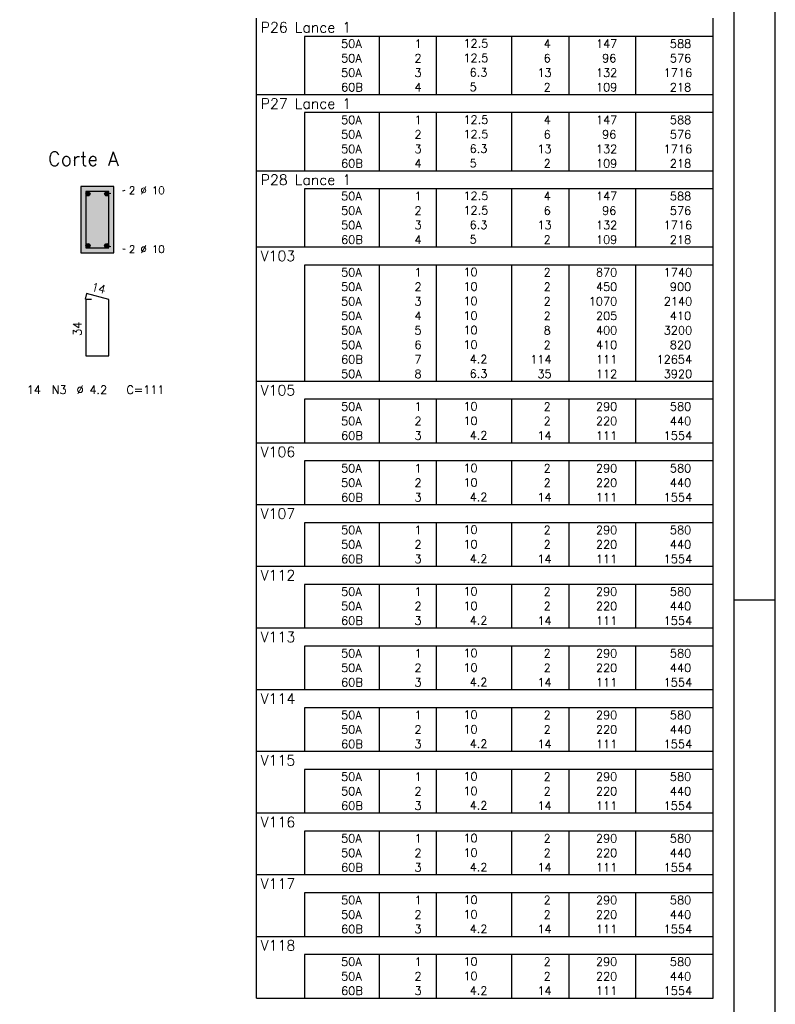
# Model space of a CAD drawing. Header units: feet. Extents: x 0 to 84.1, y 0 to 59.4.
# Tile 8 of 9: x 65.9 to 84.1, y 20 to 43.7. Entities that reach past the tile are written whole.
import ezdxf

# ---------------------------------------------------------------- set-up
doc = ezdxf.new("R2010")
doc.units = ezdxf.units.FT
doc.header["$MEASUREMENT"] = 0
doc.linetypes.add('ESTILO_TQS_0002', pattern=[0.4, 0.1, -0.3])
for name, color, linetype in [('1', 1, 'CONTINUOUS'), ('2', 2, 'CONTINUOUS'), ('4', 4, 'CONTINUOUS'), ('6', 6, 'CONTINUOUS'), ('8', 8, 'CONTINUOUS')]:
    doc.layers.add(name, color=color, linetype=linetype)
doc.styles.get("Standard").update_dxf_attribs({"font": 'ROMANS.SHX'})

msp = doc.modelspace()

# ---------------------------------------------------------------- linework, layer by layer
at = {"layer": '1', "linetype": 'ESTILO_TQS_0002'}
for p, q in [((67.985, 39.49425), (68.43, 39.57925)), ((67.985, 38.24425), (68.43, 38.15925))]:
    msp.add_line(p, q, dxfattribs=at)
at = {"layer": '1', "linetype": 'Continuous'}
for centre in [(67.535, 39.49425), (67.985, 39.49425), (67.535, 38.24425), (67.985, 38.24425)]:
    msp.add_circle(centre, 0.05, dxfattribs=at)
at = {"layer": '2', "linetype": 'Continuous'}
for p, q in [((84.100006, 0), (84.100006, 59.400002)), ((71.6, 43.290008), (71.6, 43.727508)), ((82.6, 43.290008), (82.6, 43.727508)), ((71.6, 42.940008), (71.6, 43.290008)), ((82.6, 43.290008), (72.75, 43.290008)), ((72.75, 43.290008), (72.75, 42.940008)), ((74.55, 43.290008), (74.55, 42.940008)), ((75.93, 43.290008), (75.93, 42.940008)), ((77.74, 43.290008), (77.74, 42.940008)), ((79.12, 43.290008), (79.12, 42.940008)), ((80.73, 43.290008), (80.73, 42.940008)), ((82.6, 42.940008), (82.6, 43.290008)), ((71.6, 42.590008), (71.6, 42.940008)), ((72.75, 42.940008), (72.75, 42.590008)), ((74.55, 42.940008), (74.55, 42.590008)), ((75.93, 42.940008), (75.93, 42.590008)), ((77.74, 42.940008), (77.74, 42.590008)), ((79.12, 42.940008), (79.12, 42.590008)), ((80.73, 42.940008), (80.73, 42.590008)), ((82.6, 42.590008), (82.6, 42.940008)), ((71.6, 42.240008), (71.6, 42.590008)), ((72.75, 42.590008), (72.75, 42.240008)), ((74.55, 42.590008), (74.55, 42.240008)), ((75.93, 42.590008), (75.93, 42.240008)), ((77.74, 42.590008), (77.74, 42.240008)), ((79.12, 42.590008), (79.12, 42.240008)), ((80.73, 42.590008), (80.73, 42.240008)), ((82.6, 42.240008), (82.6, 42.590008)), ((71.6, 41.890009), (71.6, 42.240008)), ((72.75, 42.240008), (72.75, 41.890009)), ((74.55, 42.240008), (74.55, 41.890009)), ((75.93, 42.240008), (75.93, 41.890009)), ((77.74, 42.240008), (77.74, 41.890009)), ((79.12, 42.240008), (79.12, 41.890009)), ((80.73, 42.240008), (80.73, 41.890009)), ((82.6, 41.890009), (82.6, 42.240008)), ((71.6, 41.452509), (71.6, 41.890009)), ((71.6, 41.890009), (82.6, 41.890009)), ((82.6, 41.452509), (82.6, 41.890009)), ((71.6, 41.102509), (71.6, 41.452509)), ((82.6, 41.452509), (72.75, 41.452509)), ((72.75, 41.452509), (72.75, 41.102509)), ((74.55, 41.452509), (74.55, 41.102509)), ((75.93, 41.452509), (75.93, 41.102509)), ((77.74, 41.452509), (77.74, 41.102509)), ((79.12, 41.452509), (79.12, 41.102509)), ((80.73, 41.452509), (80.73, 41.102509)), ((82.6, 41.102509), (82.6, 41.452509)), ((71.6, 40.752509), (71.6, 41.102509)), ((72.75, 41.102509), (72.75, 40.752509)), ((74.55, 41.102509), (74.55, 40.752509)), ((75.93, 41.102509), (75.93, 40.752509)), ((77.74, 41.102509), (77.74, 40.752509)), ((79.12, 41.102509), (79.12, 40.752509)), ((80.73, 41.102509), (80.73, 40.752509)), ((82.6, 40.752509), (82.6, 41.102509)), ((71.6, 40.402509), (71.6, 40.752509)), ((72.75, 40.752509), (72.75, 40.402509)), ((74.55, 40.752509), (74.55, 40.402509)), ((75.93, 40.752509), (75.93, 40.402509)), ((77.74, 40.752509), (77.74, 40.402509)), ((79.12, 40.752509), (79.12, 40.402509)), ((80.73, 40.752509), (80.73, 40.402509)), ((82.6, 40.402509), (82.6, 40.752509)), ((71.6, 40.052509), (71.6, 40.402509)), ((72.75, 40.402509), (72.75, 40.052509)), ((74.55, 40.402509), (74.55, 40.052509)), ((75.93, 40.402509), (75.93, 40.052509)), ((77.74, 40.402509), (77.74, 40.052509)), ((79.12, 40.402509), (79.12, 40.052509)), ((80.73, 40.402509), (80.73, 40.052509)), ((82.6, 40.052509), (82.6, 40.402509)), ((71.6, 39.615009), (71.6, 40.052509)), ((71.6, 40.052509), (82.6, 40.052509)), ((82.6, 39.615009), (82.6, 40.052509)), ((68.16, 39.66925), (67.36, 39.66925)), ((67.36, 39.66925), (67.36, 38.06925)), ((68.16, 38.06925), (68.16, 39.66925)), ((71.6, 39.265009), (71.6, 39.615009)), ((82.6, 39.615009), (72.75, 39.615009)), ((72.75, 39.615009), (72.75, 39.265009)), ((74.55, 39.615009), (74.55, 39.265009)), ((75.93, 39.615009), (75.93, 39.265009)), ((77.74, 39.615009), (77.74, 39.265009)), ((79.12, 39.615009), (79.12, 39.265009)), ((80.73, 39.615009), (80.73, 39.265009)), ((82.6, 39.265009), (82.6, 39.615009)), ((71.6, 38.915009), (71.6, 39.265009)), ((72.75, 39.265009), (72.75, 38.915009)), ((74.55, 39.265009), (74.55, 38.915009)), ((75.93, 39.265009), (75.93, 38.915009)), ((77.74, 39.265009), (77.74, 38.915009)), ((79.12, 39.265009), (79.12, 38.915009)), ((80.73, 39.265009), (80.73, 38.915009)), ((82.6, 38.915009), (82.6, 39.265009)), ((71.6, 38.565009), (71.6, 38.915009)), ((72.75, 38.915009), (72.75, 38.565009)), ((74.55, 38.915009), (74.55, 38.565009)), ((75.93, 38.915009), (75.93, 38.565009)), ((77.74, 38.915009), (77.74, 38.565009)), ((79.12, 38.915009), (79.12, 38.565009)), ((80.73, 38.915009), (80.73, 38.565009)), ((82.6, 38.565009), (82.6, 38.915009)), ((71.6, 38.215009), (71.6, 38.565009)), ((72.75, 38.565009), (72.75, 38.215009)), ((74.55, 38.565009), (74.55, 38.215009)), ((75.93, 38.565009), (75.93, 38.215009)), ((77.74, 38.565009), (77.74, 38.215009)), ((79.12, 38.565009), (79.12, 38.215009)), ((80.73, 38.565009), (80.73, 38.215009)), ((82.6, 38.215009), (82.6, 38.565009)), ((67.36, 38.06925), (68.16, 38.06925)), ((71.6, 37.777509), (71.6, 38.215009)), ((71.6, 38.215009), (82.6, 38.215009)), ((82.6, 37.777509), (82.6, 38.215009)), ((71.6, 37.427509), (71.6, 37.777509)), ((82.6, 37.777509), (72.75, 37.777509)), ((72.75, 37.777509), (72.75, 37.427509)), ((74.55, 37.777509), (74.55, 37.427509)), ((75.93, 37.777509), (75.93, 37.427509)), ((77.74, 37.777509), (77.74, 37.427509)), ((79.12, 37.777509), (79.12, 37.427509)), ((80.73, 37.777509), (80.73, 37.427509)), ((82.6, 37.427509), (82.6, 37.777509)), ((71.6, 37.07751), (71.6, 37.427509)), ((72.75, 37.427509), (72.75, 37.07751)), ((74.55, 37.427509), (74.55, 37.07751)), ((75.93, 37.427509), (75.93, 37.07751)), ((77.74, 37.427509), (77.74, 37.07751)), ((79.12, 37.427509), (79.12, 37.07751)), ((80.73, 37.427509), (80.73, 37.07751)), ((82.6, 37.07751), (82.6, 37.427509)), ((71.6, 36.72751), (71.6, 37.07751)), ((72.75, 37.07751), (72.75, 36.72751)), ((74.55, 37.07751), (74.55, 36.72751)), ((75.93, 37.07751), (75.93, 36.72751)), ((77.74, 37.07751), (77.74, 36.72751)), ((79.12, 37.07751), (79.12, 36.72751)), ((80.73, 37.07751), (80.73, 36.72751)), ((82.6, 36.72751), (82.6, 37.07751)), ((71.6, 36.37751), (71.6, 36.72751)), ((72.75, 36.72751), (72.75, 36.37751)), ((74.55, 36.72751), (74.55, 36.37751)), ((75.93, 36.72751), (75.93, 36.37751)), ((77.74, 36.72751), (77.74, 36.37751)), ((79.12, 36.72751), (79.12, 36.37751)), ((80.73, 36.72751), (80.73, 36.37751)), ((82.6, 36.37751), (82.6, 36.72751)), ((71.6, 36.02751), (71.6, 36.37751)), ((72.75, 36.37751), (72.75, 36.02751)), ((74.55, 36.37751), (74.55, 36.02751)), ((75.93, 36.37751), (75.93, 36.02751)), ((77.74, 36.37751), (77.74, 36.02751)), ((79.12, 36.37751), (79.12, 36.02751)), ((80.73, 36.37751), (80.73, 36.02751)), ((82.6, 36.02751), (82.6, 36.37751)), ((71.6, 35.67751), (71.6, 36.02751)), ((72.75, 36.02751), (72.75, 35.67751)), ((74.55, 36.02751), (74.55, 35.67751)), ((75.93, 36.02751), (75.93, 35.67751)), ((77.74, 36.02751), (77.74, 35.67751)), ((79.12, 36.02751), (79.12, 35.67751)), ((80.73, 36.02751), (80.73, 35.67751)), ((82.6, 35.67751), (82.6, 36.02751)), ((71.6, 35.32751), (71.6, 35.67751)), ((72.75, 35.67751), (72.75, 35.32751)), ((74.55, 35.67751), (74.55, 35.32751)), ((75.93, 35.67751), (75.93, 35.32751)), ((77.74, 35.67751), (77.74, 35.32751)), ((79.12, 35.67751), (79.12, 35.32751)), ((80.73, 35.67751), (80.73, 35.32751)), ((82.6, 35.32751), (82.6, 35.67751)), ((71.6, 34.97751), (71.6, 35.32751)), ((72.75, 35.32751), (72.75, 34.97751)), ((74.55, 35.32751), (74.55, 34.97751)), ((75.93, 35.32751), (75.93, 34.97751)), ((77.74, 35.32751), (77.74, 34.97751)), ((79.12, 35.32751), (79.12, 34.97751)), ((80.73, 35.32751), (80.73, 34.97751)), ((82.6, 34.97751), (82.6, 35.32751)), ((71.6, 34.54001), (71.6, 34.97751)), ((71.6, 34.97751), (82.6, 34.97751)), ((82.6, 34.54001), (82.6, 34.97751)), ((71.6, 34.19001), (71.6, 34.54001)), ((82.6, 34.54001), (72.75, 34.54001)), ((72.75, 34.54001), (72.75, 34.19001)), ((74.55, 34.54001), (74.55, 34.19001)), ((75.93, 34.54001), (75.93, 34.19001)), ((77.74, 34.54001), (77.74, 34.19001)), ((79.12, 34.54001), (79.12, 34.19001)), ((80.73, 34.54001), (80.73, 34.19001)), ((82.6, 34.19001), (82.6, 34.54001)), ((71.6, 33.84001), (71.6, 34.19001)), ((72.75, 34.19001), (72.75, 33.84001)), ((74.55, 34.19001), (74.55, 33.84001)), ((75.93, 34.19001), (75.93, 33.84001)), ((77.74, 34.19001), (77.74, 33.84001)), ((79.12, 34.19001), (79.12, 33.84001)), ((80.73, 34.19001), (80.73, 33.84001)), ((82.6, 33.84001), (82.6, 34.19001)), ((71.6, 33.49001), (71.6, 33.84001)), ((72.75, 33.84001), (72.75, 33.49001)), ((74.55, 33.84001), (74.55, 33.49001)), ((75.93, 33.84001), (75.93, 33.49001)), ((77.74, 33.84001), (77.74, 33.49001)), ((79.12, 33.84001), (79.12, 33.49001)), ((80.73, 33.84001), (80.73, 33.49001)), ((82.6, 33.49001), (82.6, 33.84001)), ((71.6, 33.05251), (71.6, 33.49001)), ((71.6, 33.49001), (82.6, 33.49001)), ((82.6, 33.05251), (82.6, 33.49001)), ((71.6, 32.70251), (71.6, 33.05251)), ((82.6, 33.05251), (72.75, 33.05251)), ((72.75, 33.05251), (72.75, 32.70251)), ((74.55, 33.05251), (74.55, 32.70251)), ((75.93, 33.05251), (75.93, 32.70251)), ((77.74, 33.05251), (77.74, 32.70251)), ((79.12, 33.05251), (79.12, 32.70251)), ((80.73, 33.05251), (80.73, 32.70251)), ((82.6, 32.70251), (82.6, 33.05251)), ((71.6, 32.352511), (71.6, 32.70251)), ((72.75, 32.70251), (72.75, 32.352511)), ((74.55, 32.70251), (74.55, 32.352511)), ((75.93, 32.70251), (75.93, 32.352511)), ((77.74, 32.70251), (77.74, 32.352511)), ((79.12, 32.70251), (79.12, 32.352511)), ((80.73, 32.70251), (80.73, 32.352511)), ((82.6, 32.352511), (82.6, 32.70251)), ((71.6, 32.002511), (71.6, 32.352511)), ((72.75, 32.352511), (72.75, 32.002511)), ((74.55, 32.352511), (74.55, 32.002511)), ((75.93, 32.352511), (75.93, 32.002511)), ((77.74, 32.352511), (77.74, 32.002511)), ((79.12, 32.352511), (79.12, 32.002511)), ((80.73, 32.352511), (80.73, 32.002511)), ((82.6, 32.002511), (82.6, 32.352511)), ((71.6, 31.565011), (71.6, 32.002511)), ((71.6, 32.002511), (82.6, 32.002511)), ((82.6, 31.565011), (82.6, 32.002511)), ((71.6, 31.215011), (71.6, 31.565011)), ((82.6, 31.565011), (72.75, 31.565011)), ((72.75, 31.565011), (72.75, 31.215011)), ((74.55, 31.565011), (74.55, 31.215011)), ((75.93, 31.565011), (75.93, 31.215011)), ((77.74, 31.565011), (77.74, 31.215011)), ((79.12, 31.565011), (79.12, 31.215011)), ((80.73, 31.565011), (80.73, 31.215011)), ((82.6, 31.215011), (82.6, 31.565011)), ((71.6, 30.865011), (71.6, 31.215011)), ((72.75, 31.215011), (72.75, 30.865011)), ((74.55, 31.215011), (74.55, 30.865011)), ((75.93, 31.215011), (75.93, 30.865011)), ((77.74, 31.215011), (77.74, 30.865011)), ((79.12, 31.215011), (79.12, 30.865011)), ((80.73, 31.215011), (80.73, 30.865011)), ((82.6, 30.865011), (82.6, 31.215011)), ((71.6, 30.515011), (71.6, 30.865011)), ((72.75, 30.865011), (72.75, 30.515011)), ((74.55, 30.865011), (74.55, 30.515011)), ((75.93, 30.865011), (75.93, 30.515011)), ((77.74, 30.865011), (77.74, 30.515011)), ((79.12, 30.865011), (79.12, 30.515011)), ((80.73, 30.865011), (80.73, 30.515011)), ((82.6, 30.515011), (82.6, 30.865011)), ((71.6, 30.077511), (71.6, 30.515011)), ((71.6, 30.515011), (82.6, 30.515011)), ((82.6, 30.077511), (82.6, 30.515011)), ((71.6, 29.727511), (71.6, 30.077511)), ((82.6, 30.077511), (72.75, 30.077511)), ((72.75, 30.077511), (72.75, 29.727511)), ((74.55, 30.077511), (74.55, 29.727511)), ((75.93, 30.077511), (75.93, 29.727511)), ((77.74, 30.077511), (77.74, 29.727511)), ((79.12, 30.077511), (79.12, 29.727511)), ((80.73, 30.077511), (80.73, 29.727511)), ((82.6, 29.727511), (82.6, 30.077511)), ((71.6, 29.377511), (71.6, 29.727511)), ((72.75, 29.727511), (72.75, 29.377511)), ((74.55, 29.727511), (74.55, 29.377511)), ((75.93, 29.727511), (75.93, 29.377511)), ((77.74, 29.727511), (77.74, 29.377511)), ((79.12, 29.727511), (79.12, 29.377511)), ((80.73, 29.727511), (80.73, 29.377511)), ((82.6, 29.377511), (82.6, 29.727511)), ((84.100006, 29.700001), (83.100006, 29.700001)), ((71.6, 29.027511), (71.6, 29.377511)), ((72.75, 29.377511), (72.75, 29.027511)), ((74.55, 29.377511), (74.55, 29.027511)), ((75.93, 29.377511), (75.93, 29.027511)), ((77.74, 29.377511), (77.74, 29.027511)), ((79.12, 29.377511), (79.12, 29.027511)), ((80.73, 29.377511), (80.73, 29.027511)), ((82.6, 29.027511), (82.6, 29.377511)), ((71.6, 28.590011), (71.6, 29.027511)), ((71.6, 29.027511), (82.6, 29.027511)), ((82.6, 28.590011), (82.6, 29.027511)), ((71.6, 28.240011), (71.6, 28.590011)), ((82.6, 28.590011), (72.75, 28.590011)), ((72.75, 28.590011), (72.75, 28.240011)), ((74.55, 28.590011), (74.55, 28.240011)), ((75.93, 28.590011), (75.93, 28.240011)), ((77.74, 28.590011), (77.74, 28.240011)), ((79.12, 28.590011), (79.12, 28.240011)), ((80.73, 28.590011), (80.73, 28.240011)), ((82.6, 28.240011), (82.6, 28.590011)), ((71.6, 27.890011), (71.6, 28.240011)), ((72.75, 28.240011), (72.75, 27.890011)), ((74.55, 28.240011), (74.55, 27.890011)), ((75.93, 28.240011), (75.93, 27.890011)), ((77.74, 28.240011), (77.74, 27.890011)), ((79.12, 28.240011), (79.12, 27.890011)), ((80.73, 28.240011), (80.73, 27.890011)), ((82.6, 27.890011), (82.6, 28.240011)), ((71.6, 27.540012), (71.6, 27.890011)), ((72.75, 27.890011), (72.75, 27.540012)), ((74.55, 27.890011), (74.55, 27.540012)), ((75.93, 27.890011), (75.93, 27.540012)), ((77.74, 27.890011), (77.74, 27.540012)), ((79.12, 27.890011), (79.12, 27.540012)), ((80.73, 27.890011), (80.73, 27.540012)), ((82.6, 27.540012), (82.6, 27.890011)), ((71.6, 27.102512), (71.6, 27.540012)), ((71.6, 27.540012), (82.6, 27.540012)), ((82.6, 27.102512), (82.6, 27.540012)), ((71.6, 26.752512), (71.6, 27.102512)), ((82.6, 27.102512), (72.75, 27.102512)), ((72.75, 27.102512), (72.75, 26.752512)), ((74.55, 27.102512), (74.55, 26.752512)), ((75.93, 27.102512), (75.93, 26.752512)), ((77.74, 27.102512), (77.74, 26.752512)), ((79.12, 27.102512), (79.12, 26.752512)), ((80.73, 27.102512), (80.73, 26.752512)), ((82.6, 26.752512), (82.6, 27.102512)), ((71.6, 26.402512), (71.6, 26.752512)), ((72.75, 26.752512), (72.75, 26.402512)), ((74.55, 26.752512), (74.55, 26.402512)), ((75.93, 26.752512), (75.93, 26.402512)), ((77.74, 26.752512), (77.74, 26.402512)), ((79.12, 26.752512), (79.12, 26.402512)), ((80.73, 26.752512), (80.73, 26.402512)), ((82.6, 26.402512), (82.6, 26.752512)), ((71.6, 26.052512), (71.6, 26.402512)), ((72.75, 26.402512), (72.75, 26.052512)), ((74.55, 26.402512), (74.55, 26.052512)), ((75.93, 26.402512), (75.93, 26.052512)), ((77.74, 26.402512), (77.74, 26.052512)), ((79.12, 26.402512), (79.12, 26.052512)), ((80.73, 26.402512), (80.73, 26.052512)), ((82.6, 26.052512), (82.6, 26.402512)), ((71.6, 25.615012), (71.6, 26.052512)), ((71.6, 26.052512), (82.6, 26.052512)), ((82.6, 25.615012), (82.6, 26.052512)), ((71.6, 25.265012), (71.6, 25.615012)), ((82.6, 25.615012), (72.75, 25.615012)), ((72.75, 25.615012), (72.75, 25.265012)), ((74.55, 25.615012), (74.55, 25.265012)), ((75.93, 25.615012), (75.93, 25.265012)), ((77.74, 25.615012), (77.74, 25.265012)), ((79.12, 25.615012), (79.12, 25.265012)), ((80.73, 25.615012), (80.73, 25.265012)), ((82.6, 25.265012), (82.6, 25.615012)), ((71.6, 24.915012), (71.6, 25.265012)), ((72.75, 25.265012), (72.75, 24.915012)), ((74.55, 25.265012), (74.55, 24.915012)), ((75.93, 25.265012), (75.93, 24.915012)), ((77.74, 25.265012), (77.74, 24.915012)), ((79.12, 25.265012), (79.12, 24.915012)), ((80.73, 25.265012), (80.73, 24.915012)), ((82.6, 24.915012), (82.6, 25.265012)), ((71.6, 24.565012), (71.6, 24.915012)), ((72.75, 24.915012), (72.75, 24.565012)), ((74.55, 24.915012), (74.55, 24.565012)), ((75.93, 24.915012), (75.93, 24.565012)), ((77.74, 24.915012), (77.74, 24.565012)), ((79.12, 24.915012), (79.12, 24.565012)), ((80.73, 24.915012), (80.73, 24.565012)), ((82.6, 24.565012), (82.6, 24.915012)), ((71.6, 24.127512), (71.6, 24.565012)), ((71.6, 24.565012), (82.6, 24.565012)), ((82.6, 24.127512), (82.6, 24.565012)), ((71.6, 23.777512), (71.6, 24.127512)), ((82.6, 24.127512), (72.75, 24.127512)), ((72.75, 24.127512), (72.75, 23.777512)), ((74.55, 24.127512), (74.55, 23.777512)), ((75.93, 24.127512), (75.93, 23.777512)), ((77.74, 24.127512), (77.74, 23.777512)), ((79.12, 24.127512), (79.12, 23.777512)), ((80.73, 24.127512), (80.73, 23.777512)), ((82.6, 23.777512), (82.6, 24.127512)), ((71.6, 23.427512), (71.6, 23.777512)), ((72.75, 23.777512), (72.75, 23.427512)), ((74.55, 23.777512), (74.55, 23.427512)), ((75.93, 23.777512), (75.93, 23.427512)), ((77.74, 23.777512), (77.74, 23.427512)), ((79.12, 23.777512), (79.12, 23.427512)), ((80.73, 23.777512), (80.73, 23.427512)), ((82.6, 23.427512), (82.6, 23.777512)), ((71.6, 23.077512), (71.6, 23.427512)), ((72.75, 23.427512), (72.75, 23.077512)), ((74.55, 23.427512), (74.55, 23.077512)), ((75.93, 23.427512), (75.93, 23.077512)), ((77.74, 23.427512), (77.74, 23.077512)), ((79.12, 23.427512), (79.12, 23.077512)), ((80.73, 23.427512), (80.73, 23.077512)), ((82.6, 23.077512), (82.6, 23.427512)), ((71.6, 22.640012), (71.6, 23.077512)), ((71.6, 23.077512), (82.6, 23.077512)), ((82.6, 22.640012), (82.6, 23.077512)), ((71.6, 22.290012), (71.6, 22.640012)), ((82.6, 22.640012), (72.75, 22.640012)), ((72.75, 22.640012), (72.75, 22.290012)), ((74.55, 22.640012), (74.55, 22.290012)), ((75.93, 22.640012), (75.93, 22.290012)), ((77.74, 22.640012), (77.74, 22.290012)), ((79.12, 22.640012), (79.12, 22.290012)), ((80.73, 22.640012), (80.73, 22.290012)), ((82.6, 22.290012), (82.6, 22.640012)), ((71.6, 21.940013), (71.6, 22.290012)), ((72.75, 22.290012), (72.75, 21.940013)), ((74.55, 22.290012), (74.55, 21.940013)), ((75.93, 22.290012), (75.93, 21.940013)), ((77.74, 22.290012), (77.74, 21.940013)), ((79.12, 22.290012), (79.12, 21.940013)), ((80.73, 22.290012), (80.73, 21.940013)), ((82.6, 21.940013), (82.6, 22.290012)), ((71.6, 21.590013), (71.6, 21.940013)), ((72.75, 21.940013), (72.75, 21.590013)), ((74.55, 21.940013), (74.55, 21.590013)), ((75.93, 21.940013), (75.93, 21.590013)), ((77.74, 21.940013), (77.74, 21.590013)), ((79.12, 21.940013), (79.12, 21.590013)), ((80.73, 21.940013), (80.73, 21.590013)), ((82.6, 21.590013), (82.6, 21.940013)), ((71.6, 21.152513), (71.6, 21.590013)), ((71.6, 21.590013), (82.6, 21.590013)), ((82.6, 21.152513), (82.6, 21.590013)), ((71.6, 20.802513), (71.6, 21.152513)), ((82.6, 21.152513), (72.75, 21.152513)), ((72.75, 21.152513), (72.75, 20.802513)), ((74.55, 21.152513), (74.55, 20.802513)), ((75.93, 21.152513), (75.93, 20.802513)), ((77.74, 21.152513), (77.74, 20.802513)), ((79.12, 21.152513), (79.12, 20.802513)), ((80.73, 21.152513), (80.73, 20.802513)), ((82.6, 20.802513), (82.6, 21.152513)), ((71.6, 20.452513), (71.6, 20.802513)), ((72.75, 20.802513), (72.75, 20.452513)), ((74.55, 20.802513), (74.55, 20.452513)), ((75.93, 20.802513), (75.93, 20.452513)), ((77.74, 20.802513), (77.74, 20.452513)), ((79.12, 20.802513), (79.12, 20.452513)), ((80.73, 20.802513), (80.73, 20.452513)), ((82.6, 20.452513), (82.6, 20.802513)), ((71.6, 20.102513), (71.6, 20.452513)), ((72.75, 20.452513), (72.75, 20.102513)), ((74.55, 20.452513), (74.55, 20.102513)), ((75.93, 20.452513), (75.93, 20.102513)), ((77.74, 20.452513), (77.74, 20.102513)), ((79.12, 20.452513), (79.12, 20.102513)), ((80.73, 20.452513), (80.73, 20.102513)), ((82.6, 20.102513), (82.6, 20.452513)), ((71.6, 20.102513), (82.6, 20.102513))]:
    msp.add_line(p, q, dxfattribs=at)
msp.add_lwpolyline([(83.100006, 1), (2.5, 1), (2.5, 58.400002), (83.100006, 58.400002), (83.100006, 1)], dxfattribs=at)
at = {"layer": '4', "linetype": 'Continuous'}
msp.add_lwpolyline([(67.48, 39.54925), (67.48, 38.18925), (68.04, 38.18925), (68.04, 39.54925), (67.48, 39.54925)], dxfattribs=at)
at = {"layer": '6', "linetype": 'Continuous'}
for p, q in [((67.497782, 37.08925), (67.462782, 36.953696)), ((68.04, 36.94925), (67.497782, 37.08925)), ((67.62, 36.94925), (67.48, 36.94925)), ((67.48, 36.94925), (67.48, 35.58925)), ((68.04, 35.58925), (68.04, 36.94925)), ((67.48, 35.58925), (68.04, 35.58925))]:
    msp.add_line(p, q, dxfattribs=at)
at = {"layer": '8', "linetype": 'Continuous'}
for points in [[(68.16, 38.06925), (68.16, 39.66925), (67.36, 39.66925)], [(68.16, 38.06925), (67.36, 39.66925), (67.36, 38.06925)], [(67.585, 39.49425), (67.51, 39.537551), (67.488015, 39.511351)], [(67.585, 39.49425), (67.488015, 39.511351), (67.488015, 39.477149)], [(67.585, 39.49425), (67.488015, 39.477149), (67.51, 39.450949)], [(67.585, 39.49425), (67.543682, 39.54349), (67.51, 39.537551)], [(67.585, 39.49425), (67.51, 39.450949), (67.543682, 39.44501)], [(67.585, 39.49425), (67.573302, 39.526389), (67.543682, 39.54349)], [(67.585, 39.49425), (67.543682, 39.44501), (67.573302, 39.462111)], [(67.585, 39.49425), (67.573302, 39.462111), (67.585, 39.49425)], [(68.035, 39.49425), (67.96, 39.537551), (67.938015, 39.511351)], [(68.035, 39.49425), (67.938015, 39.511351), (67.938015, 39.477149)], [(68.035, 39.49425), (67.938015, 39.477149), (67.96, 39.450949)], [(68.035, 39.49425), (67.993682, 39.54349), (67.96, 39.537551)], [(68.035, 39.49425), (67.96, 39.450949), (67.993682, 39.44501)], [(68.035, 39.49425), (68.023302, 39.526389), (67.993682, 39.54349)], [(68.035, 39.49425), (67.993682, 39.44501), (68.023302, 39.462111)], [(68.035, 39.49425), (68.023302, 39.462111), (68.035, 39.49425)], [(67.585, 38.24425), (67.51, 38.287551), (67.488015, 38.261351)], [(67.585, 38.24425), (67.488015, 38.261351), (67.488015, 38.227149)], [(67.585, 38.24425), (67.488015, 38.227149), (67.51, 38.200949)], [(67.585, 38.24425), (67.543682, 38.29349), (67.51, 38.287551)], [(67.585, 38.24425), (67.51, 38.200949), (67.543682, 38.19501)], [(67.585, 38.24425), (67.573302, 38.276389), (67.543682, 38.29349)], [(67.585, 38.24425), (67.543682, 38.19501), (67.573302, 38.212111)], [(67.585, 38.24425), (67.573302, 38.212111), (67.585, 38.24425)], [(68.035, 38.24425), (67.96, 38.287551), (67.938015, 38.261351)], [(68.035, 38.24425), (67.938015, 38.261351), (67.938015, 38.227149)], [(68.035, 38.24425), (67.938015, 38.227149), (67.96, 38.200949)], [(68.035, 38.24425), (67.993682, 38.29349), (67.96, 38.287551)], [(68.035, 38.24425), (67.96, 38.200949), (67.993682, 38.19501)], [(68.035, 38.24425), (68.023302, 38.276389), (67.993682, 38.29349)], [(68.035, 38.24425), (67.993682, 38.19501), (68.023302, 38.212111)], [(68.035, 38.24425), (68.023302, 38.212111), (68.035, 38.24425)], [(68.16, 38.06925), (67.36, 38.06925), (68.16, 38.06925)]]:
    msp.add_solid(points, dxfattribs=at)

# ---------------------------------------------------------------- texts
at = {"layer": '2', "linetype": 'Continuous'}
for s, height, p in [('P26 Lance 1', 0.25, (71.695798, 43.383758)), ('     50A', 0.2, (72.889661, 43.015008)), ('  1', 0.2, (75.13, 43.015008)), ('   12.5', 0.2, (76.136543, 43.021052)), ('    4', 0.2, (77.92, 43.015008)), ('   147', 0.2, (79.33, 43.015008)), ('    588', 0.2, (80.963622, 43.015008)), ('     50A', 0.2, (72.889661, 42.665008)), ('  2', 0.2, (75.13, 42.665008)), ('   12.5', 0.2, (76.136543, 42.671052)), ('    6', 0.2, (77.92, 42.665008)), ('    96', 0.2, (79.33, 42.665008)), ('    576', 0.2, (80.963622, 42.665008)), ('     50A', 0.2, (72.889661, 42.315008)), ('  3', 0.2, (75.13, 42.315008)), ('    6.3', 0.2, (76.136543, 42.321052)), ('   13', 0.2, (77.92, 42.315008)), ('   132', 0.2, (79.33, 42.315008)), ('   1716', 0.2, (80.963622, 42.315008)), ('     60B', 0.2, (72.889661, 41.965008)), ('  4', 0.2, (75.13, 41.965008)), ('    5  ', 0.2, (76.136543, 41.971052)), ('    2', 0.2, (77.92, 41.965008)), ('   109', 0.2, (79.33, 41.965008)), ('    218', 0.2, (80.963622, 41.965008)), ('P27 Lance 1', 0.25, (71.695798, 41.546259)), ('     50A', 0.2, (72.889661, 41.177508)), ('  1', 0.2, (75.13, 41.177508)), ('   12.5', 0.2, (76.136543, 41.183552)), ('    4', 0.2, (77.92, 41.177508)), ('   147', 0.2, (79.33, 41.177508)), ('    588', 0.2, (80.963622, 41.177508)), ('     50A', 0.2, (72.889661, 40.827509)), ('  2', 0.2, (75.13, 40.827509)), ('   12.5', 0.2, (76.136543, 40.833552)), ('    6', 0.2, (77.92, 40.827509)), ('    96', 0.2, (79.33, 40.827509)), ('    576', 0.2, (80.963622, 40.827509)), ('     50A', 0.2, (72.889661, 40.477509)), ('  3', 0.2, (75.13, 40.477509)), ('    6.3', 0.2, (76.136543, 40.483553)), ('   13', 0.2, (77.92, 40.477509)), ('   132', 0.2, (79.33, 40.477509)), ('   1716', 0.2, (80.963622, 40.477509)), ('Corte A', 0.34, (66.57, 40.16925)), ('     60B', 0.2, (72.889661, 40.127509)), ('  4', 0.2, (75.13, 40.127509)), ('    5  ', 0.2, (76.136543, 40.133553)), ('    2', 0.2, (77.92, 40.127509)), ('   109', 0.2, (79.33, 40.127509)), ('    218', 0.2, (80.963622, 40.127509)), ('P28 Lance 1', 0.25, (71.695798, 39.708759)), ('2 %%c 10', 0.18, (68.52, 39.48925)), ('     50A', 0.2, (72.889661, 39.340009)), ('  1', 0.2, (75.13, 39.340009)), ('   12.5', 0.2, (76.136543, 39.346053)), ('    4', 0.2, (77.92, 39.340009)), ('   147', 0.2, (79.33, 39.340009)), ('    588', 0.2, (80.963622, 39.340009)), ('     50A', 0.2, (72.889661, 38.990009)), ('  2', 0.2, (75.13, 38.990009)), ('   12.5', 0.2, (76.136543, 38.996053)), ('    6', 0.2, (77.92, 38.990009)), ('    96', 0.2, (79.33, 38.990009)), ('    576', 0.2, (80.963622, 38.990009)), ('     50A', 0.2, (72.889661, 38.640009)), ('  3', 0.2, (75.13, 38.640009)), ('    6.3', 0.2, (76.136543, 38.646053)), ('   13', 0.2, (77.92, 38.640009)), ('   132', 0.2, (79.33, 38.640009)), ('   1716', 0.2, (80.963622, 38.640009)), ('     60B', 0.2, (72.889661, 38.290009)), ('  4', 0.2, (75.13, 38.290009)), ('    5  ', 0.2, (76.136543, 38.296053)), ('    2', 0.2, (77.92, 38.290009)), ('   109', 0.2, (79.33, 38.290009)), ('    218', 0.2, (80.963622, 38.290009)), ('2 %%c 10', 0.18, (68.52, 38.06925)), ('V103', 0.25, (71.695798, 37.871259)), ('     50A', 0.2, (72.889661, 37.502509)), ('  1', 0.2, (75.13, 37.502509)), ('   10  ', 0.2, (76.136543, 37.508553)), ('    2', 0.2, (77.92, 37.502509)), ('   870', 0.2, (79.33, 37.502509)), ('   1740', 0.2, (80.963622, 37.502509)), ('     50A', 0.2, (72.889661, 37.152509)), ('  2', 0.2, (75.13, 37.152509)), ('   10  ', 0.2, (76.136543, 37.158553)), ('    2', 0.2, (77.92, 37.152509)), ('   450', 0.2, (79.33, 37.152509)), ('    900', 0.2, (80.963622, 37.152509)), ('     50A', 0.2, (72.889661, 36.802509)), ('  3', 0.2, (75.13, 36.802509)), ('   10  ', 0.2, (76.136543, 36.808553)), ('    2', 0.2, (77.92, 36.802509)), ('  1070', 0.2, (79.33, 36.802509)), ('   2140', 0.2, (80.963622, 36.802509)), ('     50A', 0.2, (72.889661, 36.45251)), ('  4', 0.2, (75.13, 36.45251)), ('   10  ', 0.2, (76.136543, 36.458553)), ('    2', 0.2, (77.92, 36.45251)), ('   205', 0.2, (79.33, 36.45251)), ('    410', 0.2, (80.963622, 36.45251)), ('     50A', 0.2, (72.889661, 36.10251)), ('  5', 0.2, (75.13, 36.10251)), ('   10  ', 0.2, (76.136543, 36.108554)), ('    8', 0.2, (77.92, 36.10251)), ('   400', 0.2, (79.33, 36.10251)), ('   3200', 0.2, (80.963622, 36.10251)), ('     50A', 0.2, (72.889661, 35.75251)), ('  6', 0.2, (75.13, 35.75251)), ('   10  ', 0.2, (76.136543, 35.758554)), ('    2', 0.2, (77.92, 35.75251)), ('   410', 0.2, (79.33, 35.75251)), ('    820', 0.2, (80.963622, 35.75251)), ('     60B', 0.2, (72.889661, 35.40251)), ('  7', 0.2, (75.13, 35.40251)), ('    4.2', 0.2, (76.136543, 35.408554)), ('  114', 0.2, (77.92, 35.40251)), ('   111', 0.2, (79.33, 35.40251)), ('  12654', 0.2, (80.963622, 35.40251)), ('     50A', 0.2, (72.889661, 35.05251)), ('  8', 0.2, (75.13, 35.05251)), ('    6.3', 0.2, (76.136543, 35.058554)), ('   35', 0.2, (77.92, 35.05251)), ('   112', 0.2, (79.33, 35.05251)), ('   3920', 0.2, (80.963622, 35.05251)), ('14', 0.2, (66.06, 34.66925)), ('N3', 0.2, (66.66, 34.66925)), ('%%c 4.2', 0.2, (67.26, 34.66925)), ('C=111', 0.2, (68.46, 34.66925)), ('V105', 0.25, (71.695798, 34.63376)), ('     50A', 0.2, (72.889661, 34.26501)), ('  1', 0.2, (75.13, 34.26501)), ('   10  ', 0.2, (76.136543, 34.271054)), ('    2', 0.2, (77.92, 34.26501)), ('   290', 0.2, (79.33, 34.26501)), ('    580', 0.2, (80.963622, 34.26501)), ('     50A', 0.2, (72.889661, 33.91501)), ('  2', 0.2, (75.13, 33.91501)), ('   10  ', 0.2, (76.136543, 33.921054)), ('    2', 0.2, (77.92, 33.91501)), ('   220', 0.2, (79.33, 33.91501)), ('    440', 0.2, (80.963622, 33.91501)), ('     60B', 0.2, (72.889661, 33.56501)), ('  3', 0.2, (75.13, 33.56501)), ('    4.2', 0.2, (76.136543, 33.571054)), ('   14', 0.2, (77.92, 33.56501)), ('   111', 0.2, (79.33, 33.56501)), ('   1554', 0.2, (80.963622, 33.56501)), ('V106', 0.25, (71.695798, 33.14626)), ('     50A', 0.2, (72.889661, 32.77751)), ('  1', 0.2, (75.13, 32.77751)), ('   10  ', 0.2, (76.136543, 32.783554)), ('    2', 0.2, (77.92, 32.77751)), ('   290', 0.2, (79.33, 32.77751)), ('    580', 0.2, (80.963622, 32.77751)), ('     50A', 0.2, (72.889661, 32.42751)), ('  2', 0.2, (75.13, 32.42751)), ('   10  ', 0.2, (76.136543, 32.433554)), ('    2', 0.2, (77.92, 32.42751)), ('   220', 0.2, (79.33, 32.42751)), ('    440', 0.2, (80.963622, 32.42751)), ('     60B', 0.2, (72.889661, 32.07751)), ('  3', 0.2, (75.13, 32.07751)), ('    4.2', 0.2, (76.136543, 32.083554)), ('   14', 0.2, (77.92, 32.07751)), ('   111', 0.2, (79.33, 32.07751)), ('   1554', 0.2, (80.963622, 32.07751)), ('V107', 0.25, (71.695798, 31.658761)), ('     50A', 0.2, (72.889661, 31.290011)), ('  1', 0.2, (75.13, 31.290011)), ('   10  ', 0.2, (76.136543, 31.296054)), ('    2', 0.2, (77.92, 31.290011)), ('   290', 0.2, (79.33, 31.290011)), ('    580', 0.2, (80.963622, 31.290011)), ('     50A', 0.2, (72.889661, 30.940011)), ('  2', 0.2, (75.13, 30.940011)), ('   10  ', 0.2, (76.136543, 30.946055)), ('    2', 0.2, (77.92, 30.940011)), ('   220', 0.2, (79.33, 30.940011)), ('    440', 0.2, (80.963622, 30.940011)), ('     60B', 0.2, (72.889661, 30.590011)), ('  3', 0.2, (75.13, 30.590011)), ('    4.2', 0.2, (76.136543, 30.596055)), ('   14', 0.2, (77.92, 30.590011)), ('   111', 0.2, (79.33, 30.590011)), ('   1554', 0.2, (80.963622, 30.590011)), ('V112', 0.25, (71.695798, 30.171261)), ('     50A', 0.2, (72.889661, 29.802511)), ('  1', 0.2, (75.13, 29.802511)), ('   10  ', 0.2, (76.136543, 29.808555)), ('    2', 0.2, (77.92, 29.802511)), ('   290', 0.2, (79.33, 29.802511)), ('    580', 0.2, (80.963622, 29.802511)), ('     50A', 0.2, (72.889661, 29.452511)), ('  2', 0.2, (75.13, 29.452511)), ('   10  ', 0.2, (76.136543, 29.458555)), ('    2', 0.2, (77.92, 29.452511)), ('   220', 0.2, (79.33, 29.452511)), ('    440', 0.2, (80.963622, 29.452511)), ('     60B', 0.2, (72.889661, 29.102511)), ('  3', 0.2, (75.13, 29.102511)), ('    4.2', 0.2, (76.136543, 29.108555)), ('   14', 0.2, (77.92, 29.102511)), ('   111', 0.2, (79.33, 29.102511)), ('   1554', 0.2, (80.963622, 29.102511)), ('V113', 0.25, (71.695798, 28.683761)), ('     50A', 0.2, (72.889661, 28.315011)), ('  1', 0.2, (75.13, 28.315011)), ('   10  ', 0.2, (76.136543, 28.321055)), ('    2', 0.2, (77.92, 28.315011)), ('   290', 0.2, (79.33, 28.315011)), ('    580', 0.2, (80.963622, 28.315011)), ('     50A', 0.2, (72.889661, 27.965011)), ('  2', 0.2, (75.13, 27.965011)), ('   10  ', 0.2, (76.136543, 27.971055)), ('    2', 0.2, (77.92, 27.965011)), ('   220', 0.2, (79.33, 27.965011)), ('    440', 0.2, (80.963622, 27.965011)), ('     60B', 0.2, (72.889661, 27.615011)), ('  3', 0.2, (75.13, 27.615011)), ('    4.2', 0.2, (76.136543, 27.621055)), ('   14', 0.2, (77.92, 27.615011)), ('   111', 0.2, (79.33, 27.615011)), ('   1554', 0.2, (80.963622, 27.615011)), ('V114', 0.25, (71.695798, 27.196262)), ('     50A', 0.2, (72.889661, 26.827511)), ('  1', 0.2, (75.13, 26.827511)), ('   10  ', 0.2, (76.136543, 26.833555)), ('    2', 0.2, (77.92, 26.827511)), ('   290', 0.2, (79.33, 26.827511)), ('    580', 0.2, (80.963622, 26.827511)), ('     50A', 0.2, (72.889661, 26.477512)), ('  2', 0.2, (75.13, 26.477512)), ('   10  ', 0.2, (76.136543, 26.483555)), ('    2', 0.2, (77.92, 26.477512)), ('   220', 0.2, (79.33, 26.477512)), ('    440', 0.2, (80.963622, 26.477512)), ('     60B', 0.2, (72.889661, 26.127512)), ('  3', 0.2, (75.13, 26.127512)), ('    4.2', 0.2, (76.136543, 26.133556)), ('   14', 0.2, (77.92, 26.127512)), ('   111', 0.2, (79.33, 26.127512)), ('   1554', 0.2, (80.963622, 26.127512)), ('V115', 0.25, (71.695798, 25.708762)), ('     50A', 0.2, (72.889661, 25.340012)), ('  1', 0.2, (75.13, 25.340012)), ('   10  ', 0.2, (76.136543, 25.346056)), ('    2', 0.2, (77.92, 25.340012)), ('   290', 0.2, (79.33, 25.340012)), ('    580', 0.2, (80.963622, 25.340012)), ('     50A', 0.2, (72.889661, 24.990012)), ('  2', 0.2, (75.13, 24.990012)), ('   10  ', 0.2, (76.136543, 24.996056)), ('    2', 0.2, (77.92, 24.990012)), ('   220', 0.2, (79.33, 24.990012)), ('    440', 0.2, (80.963622, 24.990012)), ('     60B', 0.2, (72.889661, 24.640012)), ('  3', 0.2, (75.13, 24.640012)), ('    4.2', 0.2, (76.136543, 24.646056)), ('   14', 0.2, (77.92, 24.640012)), ('   111', 0.2, (79.33, 24.640012)), ('   1554', 0.2, (80.963622, 24.640012)), ('V116', 0.25, (71.695798, 24.221262)), ('     50A', 0.2, (72.889661, 23.852512)), ('  1', 0.2, (75.13, 23.852512)), ('   10  ', 0.2, (76.136543, 23.858556)), ('    2', 0.2, (77.92, 23.852512)), ('   290', 0.2, (79.33, 23.852512)), ('    580', 0.2, (80.963622, 23.852512)), ('     50A', 0.2, (72.889661, 23.502512)), ('  2', 0.2, (75.13, 23.502512)), ('   10  ', 0.2, (76.136543, 23.508556)), ('    2', 0.2, (77.92, 23.502512)), ('   220', 0.2, (79.33, 23.502512)), ('    440', 0.2, (80.963622, 23.502512)), ('     60B', 0.2, (72.889661, 23.152512)), ('  3', 0.2, (75.13, 23.152512)), ('    4.2', 0.2, (76.136543, 23.158556)), ('   14', 0.2, (77.92, 23.152512)), ('   111', 0.2, (79.33, 23.152512)), ('   1554', 0.2, (80.963622, 23.152512)), ('V117', 0.25, (71.695798, 22.733762)), ('     50A', 0.2, (72.889661, 22.365012)), ('  1', 0.2, (75.13, 22.365012)), ('   10  ', 0.2, (76.136543, 22.371056)), ('    2', 0.2, (77.92, 22.365012)), ('   290', 0.2, (79.33, 22.365012)), ('    580', 0.2, (80.963622, 22.365012)), ('     50A', 0.2, (72.889661, 22.015012)), ('  2', 0.2, (75.13, 22.015012)), ('   10  ', 0.2, (76.136543, 22.021056)), ('    2', 0.2, (77.92, 22.015012)), ('   220', 0.2, (79.33, 22.015012)), ('    440', 0.2, (80.963622, 22.015012)), ('     60B', 0.2, (72.889661, 21.665012)), ('  3', 0.2, (75.13, 21.665012)), ('    4.2', 0.2, (76.136543, 21.671056)), ('   14', 0.2, (77.92, 21.665012)), ('   111', 0.2, (79.33, 21.665012)), ('   1554', 0.2, (80.963622, 21.665012)), ('V118', 0.25, (71.695798, 21.246263)), ('     50A', 0.2, (72.889661, 20.877513)), ('  1', 0.2, (75.13, 20.877513)), ('   10  ', 0.2, (76.136543, 20.883556)), ('    2', 0.2, (77.92, 20.877513)), ('   290', 0.2, (79.33, 20.877513)), ('    580', 0.2, (80.963622, 20.877513)), ('     50A', 0.2, (72.889661, 20.527513)), ('  2', 0.2, (75.13, 20.527513)), ('   10  ', 0.2, (76.136543, 20.533557)), ('    2', 0.2, (77.92, 20.527513)), ('   220', 0.2, (79.33, 20.527513)), ('    440', 0.2, (80.963622, 20.527513)), ('     60B', 0.2, (72.889661, 20.177513)), ('  3', 0.2, (75.13, 20.177513)), ('    4.2', 0.2, (76.136543, 20.183557)), ('   14', 0.2, (77.92, 20.177513)), ('   111', 0.2, (79.33, 20.177513)), ('   1554', 0.2, (80.963622, 20.177513))]:
    msp.add_text(s, height=height, dxfattribs=at).set_placement(p)
for s, rotation, p in [('14', 345.522488, (67.600242, 37.166075)), ('34', 90, (67.38, 36.06925))]:
    msp.add_text(s, height=0.2, rotation=rotation, dxfattribs=at).set_placement(p)

doc.saveas('drawing.dxf')
